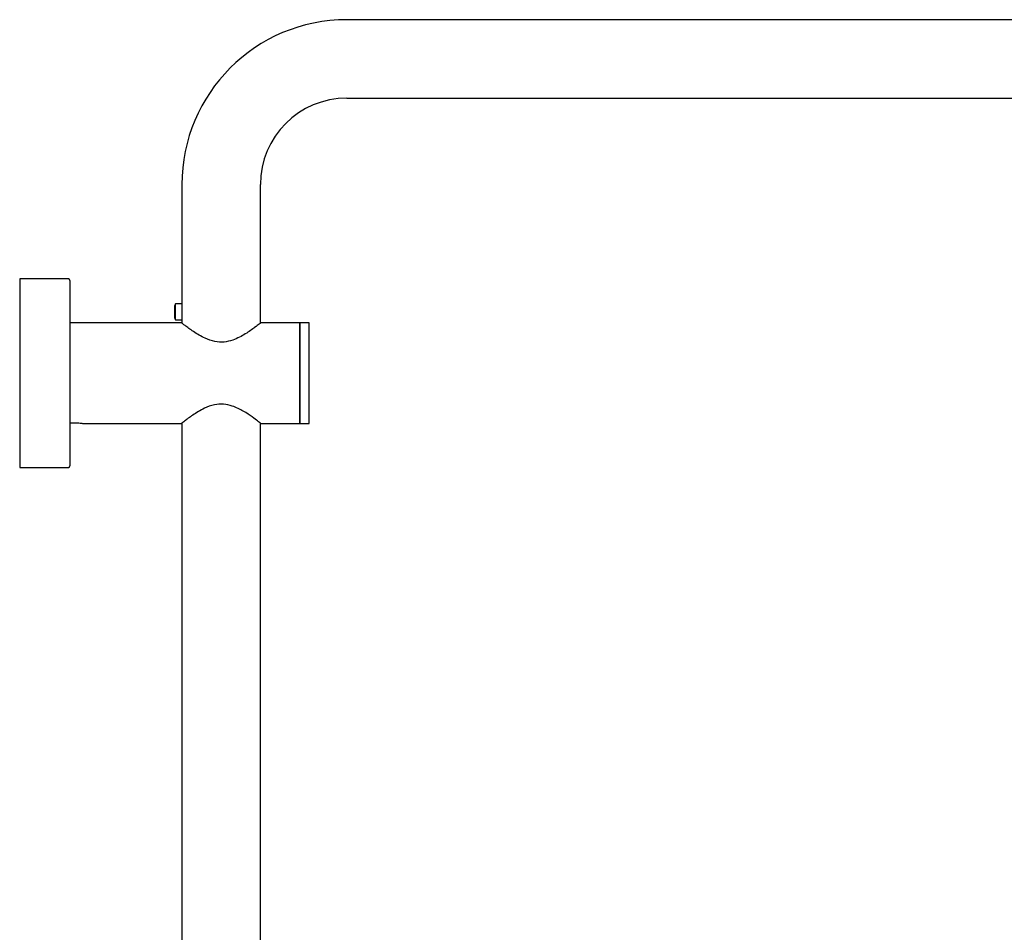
# Model space of a CAD drawing. Header units: millimetres. Extents: x 3905.27 to 3905.9, y 2650.71 to 2651.87.
# Tile 6 of 7: x 3905.27 to 3905.59, y 2651.58 to 2651.87. Entities that reach past the tile are written whole.
import ezdxf

# ---------------------------------------------------------------- set-up
doc = ezdxf.new("R2010")
doc.units = ezdxf.units.MM
doc.layers.add('SANINDUSA', color=3, linetype='Continuous')

msp = doc.modelspace()

# ---------------------------------------------------------------- linework, layer by layer
at = {"layer": 'SANINDUSA'}
for p, q in [((3905.71021, 2651.86881), (3905.37821, 2651.86881)), ((3905.37821, 2651.84381), (3905.71021, 2651.84381)), ((3905.32571, 2651.81631), (3905.32571, 2651.77331)), ((3905.35071, 2651.77229), (3905.35071, 2651.81631)), ((3905.28961, 2651.78629), (3905.27411, 2651.78629)), ((3905.27411, 2651.78629), (3905.27411, 2651.72629)), ((3905.29011, 2651.78579), (3905.29011, 2651.74507)), ((3905.32373, 2651.77831), (3905.32347, 2651.77786)), ((3905.32347, 2651.77414), (3905.32347, 2651.77786)), ((3905.32571, 2651.77831), (3905.32373, 2651.77831)), ((3905.32373, 2651.77377), (3905.32373, 2651.77831)), ((3905.32347, 2651.77375), (3905.32347, 2651.77414)), ((3905.32571, 2651.77229), (3905.29011, 2651.77229)), ((3905.32347, 2651.77375), (3905.32373, 2651.77331)), ((3905.32373, 2651.77331), (3905.32373, 2651.77377)), ((3905.32373, 2651.77331), (3905.32571, 2651.77331)), ((3905.32571, 2651.77331), (3905.32571, 2651.77229)), ((3905.36321, 2651.77229), (3905.35081, 2651.77229)), ((3905.36621, 2651.77229), (3905.36321, 2651.77229)), ((3905.36321, 2651.77214), (3905.36321, 2651.77229)), ((3905.36321, 2651.77229), (3905.36321, 2651.74029)), ((3905.36321, 2651.74029), (3905.36321, 2651.77214)), ((3905.36621, 2651.77214), (3905.36621, 2651.77229)), ((3905.36621, 2651.74029), (3905.36621, 2651.77214)), ((3905.29011, 2651.74507), (3905.29011, 2651.72679)), ((3905.29413, 2651.74029), (3905.32561, 2651.74029)), ((3905.32571, 2651.74029), (3905.32571, 2651.34518)), ((3905.35071, 2651.74029), (3905.36321, 2651.74029)), ((3905.35071, 2651.34518), (3905.35071, 2651.74029)), ((3905.36321, 2651.74029), (3905.36621, 2651.74029)), ((3905.27411, 2651.72629), (3905.28961, 2651.72629))]:
    msp.add_line(p, q, dxfattribs=at)
for centre, radius, start, end in [((3905.37821, 2651.81631), 0.0525, 90, 180), ((3905.37821, 2651.81631), 0.0275, 90, 180), ((3905.28961, 2651.78579), 0.0005, 0, 90), ((3905.28961, 2651.72679), 0.0005, 270, 0)]:
    msp.add_arc(centre, radius, start, end, dxfattribs=at)
for points, knots in [([(3905.35081, 2651.77229), (3905.35071, 2651.77221), (3905.3505, 2651.77205), (3905.34914, 2651.771), (3905.34757, 2651.76987), (3905.34594, 2651.7688), (3905.34407, 2651.76772), (3905.34183, 2651.76672), (3905.33915, 2651.76605), (3905.33602, 2651.76624), (3905.33334, 2651.76722), (3905.33111, 2651.76841), (3905.32937, 2651.76952), (3905.32785, 2651.77059), (3905.32652, 2651.77158), (3905.32564, 2651.77227), (3905.32571, 2651.77221), (3905.32574, 2651.77219)], [0, 0, 0, 0, 0.087078, 0.173804, 0.231348, 0.290552, 0.348889, 0.408978, 0.477944, 0.547314, 0.62918, 0.688138, 0.748758, 0.808682, 0.870663, 0.956411, 1, 1, 1, 1]), ([(3905.35068, 2651.7404), (3905.35071, 2651.74038), (3905.35078, 2651.74032), (3905.34987, 2651.74103), (3905.34808, 2651.74237), (3905.34584, 2651.74388), (3905.3436, 2651.74509), (3905.34154, 2651.74596), (3905.33896, 2651.74655), (3905.33583, 2651.74631), (3905.33314, 2651.74528), (3905.33091, 2651.74405), (3905.32917, 2651.74294), (3905.32768, 2651.74188), (3905.32639, 2651.74091), (3905.32569, 2651.74036), (3905.32563, 2651.74031), (3905.32561, 2651.74029)], [0, 0, 0, 0, 0.042448, 0.122636, 0.208911, 0.312008, 0.362194, 0.413578, 0.482178, 0.551135, 0.634783, 0.694471, 0.755852, 0.816194, 0.878713, 0.962971, 1, 1, 1, 1]), ([(3905.29011, 2651.74046), (3905.29023, 2651.74047), (3905.29049, 2651.7405), (3905.29098, 2651.74052), (3905.29149, 2651.74053), (3905.29201, 2651.74053), (3905.29268, 2651.74049), (3905.29343, 2651.74041), (3905.29396, 2651.74033), (3905.2942, 2651.74028), (3905.29413, 2651.74029), (3905.29413, 2651.74029)], [0, 0, 0, 0, 0.081482, 0.172894, 0.262879, 0.352834, 0.444449, 0.627166, 0.812477, 0.999996, 1, 1, 1, 1])]:
    msp.add_open_spline(points, degree=3, knots=knots, dxfattribs=at)

doc.saveas('drawing.dxf')
